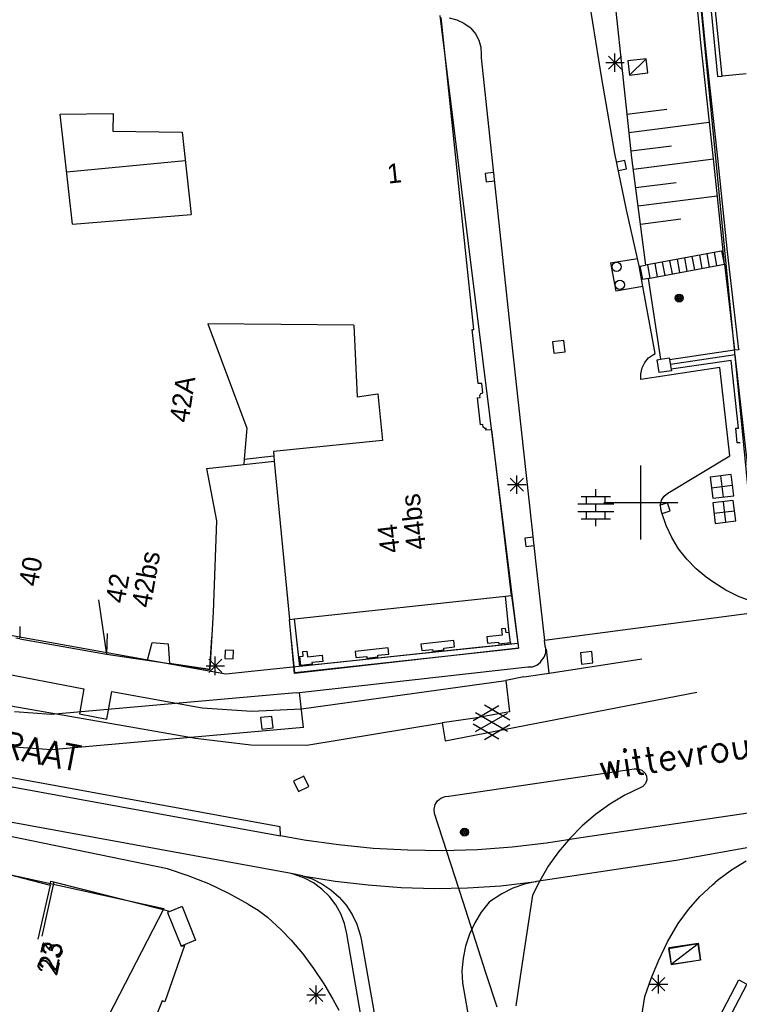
# Model space of a CAD drawing. Header units: millimetres. Extents: x 135944 to 142000, y 454200 to 456692.
# Tile 117 of 153: x 137066 to 137105, y 456323 to 456376. Entities that reach past the tile are written whole.
import ezdxf
from ezdxf.enums import TextEntityAlignment as Align

# ---------------------------------------------------------------- set-up
doc = ezdxf.new("R2010")
doc.units = ezdxf.units.MM
for name, color, linetype in [('TotaalGBKN2013_Bistad', 251, 'Continuous'), ('TotaalGBKN2013X$0$Contouren', 251, 'Continuous'), ('TotaalGBKN2013X$0$DELETE-LEVEL', 251, 'Continuous'), ('TotaalGBKN2013X$0$Xref', 251, 'Continuous')]:
    doc.layers.add(name, color=color, linetype=linetype)
doc.styles.add('TotaalGBKN2013X$0$GBKN binnenstad 2009$0$Standard', font='txt')
doc.styles.add('TotaalGBKN2013X$0$TXT', font='txt.shx')

# ---------------------------------------------------------------- blocks, each defined once
blk = doc.blocks.new('TotaalGBKN2013X$0$GBKN binnenstad 2009')
at = {"layer": 'TotaalGBKN2013_Bistad'}
for p, q in [((137104414, 456373095), (137095311, 456462401)), ((137102911, 456385861), (137104151, 456373071)), ((137103255, 456374891), (137102587, 456381653)), ((137102806, 456381676), (137103474, 456374914)), ((137097895, 456372962), (137097243, 456377000)), ((137098602, 456377121), (137099505, 456368662)), ((137090863, 456360218), (137089190, 456376265)), ((137089615, 456376243), (137090029, 456376143)), ((137090029, 456376143), (137090417, 456375966)), ((137090417, 456375966), (137090765, 456375721)), ((137090765, 456375721), (137090795, 456375695)), ((137090795, 456375695), (137091043, 456375388)), ((137091043, 456375388), (137091225, 456375037)), ((137091225, 456375037), (137091332, 456374657)), ((137103942, 456368621), (137103255, 456374891)), ((137103474, 456374914), (137104161, 456368644)), ((137091332, 456374657), (137091361, 456374263)), ((137098599, 456373322), (137098599, 456374322)), ((137091361, 456374263), (137091348, 456374085)), ((137091348, 456374085), (137092967, 456359042)), ((137098099, 456373822), (137099099, 456373822)), ((137098245, 456373468), (137098953, 456374176)), ((137098953, 456373468), (137098245, 456374176)), ((137100294, 456374033), (137099304, 456373915)), ((137099304, 456373915), (137099396, 456373146)), ((137100294, 456374033), (137099396, 456373146)), ((137100386, 456373264), (137100294, 456374033)), ((137099396, 456373146), (137100386, 456373264)), ((137098591, 456368898), (137097895, 456372962)), ((137104151, 456373071), (137104414, 456373095)), ((137105711, 456373211), (137104414, 456373095)), ((137099252, 456371033), (137101409, 456371308)), ((137068552, 456371024), (137071421, 456371071)), ((137069219, 456365074), (137068552, 456371024)), ((137071421, 456371071), (137071402, 456370112)), ((137099359, 456370038), (137103713, 456370594)), ((137071402, 456370112), (137075153, 456370062)), ((137075153, 456370062), (137075646, 456365607)), ((137099485, 456369046), (137101663, 456369324)), ((137068902, 456367906), (137075323, 456368525)), ((137099220, 456365853), (137098591, 456368898)), ((137099134, 456368520), (137098694, 456368426)), ((137099228, 456368080), (137099134, 456368520)), ((137099505, 456368662), (137100247, 456362850)), ((137099612, 456368054), (137103944, 456368607)), ((137104456, 456363635), (137103942, 456368621)), ((137104161, 456368644), (137104675, 456363574)), ((137098788, 456367986), (137099228, 456368080)), ((137092017, 456367871), (137091570, 456367822)), ((137091570, 456367822), (137091618, 456367375)), ((137091618, 456367375), (137092066, 456367423)), ((137099738, 456367062), (137101916, 456367340)), ((137099865, 456366070), (137104145, 456366616)), ((137099817, 456363220), (137099220, 456365853)), ((137069219, 456365074), (137075646, 456365607)), ((137099992, 456365078), (137102169, 456365356)), ((137098358, 456362988), (137099817, 456363220)), ((137099907, 456362821), (137099817, 456363220)), ((137104456, 456363635), (137100247, 456362850)), ((137102117, 456362454), (137101983, 456363173)), ((137102519, 456362529), (137102385, 456363248)), ((137102921, 456362604), (137102787, 456363323)), ((137103324, 456362679), (137103190, 456363398)), ((137103726, 456362754), (137103592, 456363473)), ((137104128, 456362829), (137103994, 456363548)), ((137104531, 456362904), (137104397, 456363624)), ((137104531, 456362905), (137104456, 456363635)), ((137104675, 456363574), (137105287, 456358294)), ((137098358, 456362988), (137098646, 456361441)), ((137100116, 456361692), (137099907, 456362821)), ((137099972, 456362799), (137100247, 456362850)), ((137100106, 456362080), (137099972, 456362799)), ((137100508, 456362154), (137100374, 456362873)), ((137100394, 456362134), (137104531, 456362905)), ((137100910, 456362229), (137100776, 456362948)), ((137101312, 456362304), (137101178, 456363023)), ((137101715, 456362379), (137101581, 456363098)), ((137104531, 456362905), (137105069, 456358262)), ((137100394, 456362134), (137100106, 456362080)), ((137100394, 456362134), (137101059, 456357756)), ((137100116, 456361692), (137098646, 456361441)), ((137100786, 456358065), (137100116, 456361692)), ((137090951, 456359374), (137090863, 456360218)), ((137076549, 456359673), (137078650, 456354036)), ((137084446, 456359608), (137076549, 456359673)), ((137084446, 456359608), (137084643, 456355732)), ((137091193, 456356446), (137090861, 456359374)), ((137090861, 456359374), (137090951, 456359374)), ((137092967, 456359042), (137094356, 456346364)), ((137095834, 456358770), (137095218, 456358704)), ((137095218, 456358704), (137095284, 456358088)), ((137095900, 456358154), (137095834, 456358770)), ((137095284, 456358088), (137095900, 456358154)), ((137100212, 456357584), (137100423, 456357830)), ((137100423, 456357830), (137100687, 456358017)), ((137100687, 456358017), (137100786, 456358065)), ((137101059, 456357756), (137101546, 456357838)), ((137101546, 456357838), (137101561, 456357745)), ((137101561, 456357745), (137105069, 456358262)), ((137105119, 456357996), (137101612, 456357480)), ((137105069, 456358262), (137105287, 456358294)), ((137106007, 456350181), (137105119, 456357996)), ((137105287, 456358294), (137105356, 456358304)), ((137099999, 456356978), (137100068, 456357295)), ((137104284, 456357310), (137100010, 456356655)), ((137100068, 456357295), (137100212, 456357584)), ((137100895, 456357728), (137101059, 456357756)), ((137101000, 456357042), (137100895, 456357728)), ((137101561, 456357745), (137101643, 456357222)), ((137104889, 456357700), (137101643, 456357222)), ((137104818, 456352536), (137104284, 456357310)), ((137105289, 456354032), (137104889, 456357700)), ((137100010, 456356655), (137099999, 456356978)), ((137101658, 456357125), (137101000, 456357042)), ((137101643, 456357222), (137101658, 456357125)), ((137091393, 456356456), (137091193, 456356446)), ((137091437, 456355946), (137091393, 456356456)), ((137084643, 456355732), (137085751, 456355889)), ((137085751, 456355889), (137086004, 456353361)), ((137091162, 456355676), (137091296, 456355691)), ((137091315, 456354210), (137091162, 456355676)), ((137091275, 456355804), (137091331, 456355904)), ((137091296, 456355691), (137091275, 456355804)), ((137091331, 456355904), (137091437, 456355946)), ((137091445, 456354234), (137091315, 456354210)), ((137091455, 456354089), (137091445, 456354234)), ((137091545, 456354004), (137091455, 456354089)), ((137078650, 456354036), (137078521, 456352353)), ((137091615, 456354009), (137091545, 456354004)), ((137091610, 456353924), (137091615, 456354009)), ((137091934, 456353944), (137091610, 456353924)), ((137093001, 456344969), (137091934, 456353944)), ((137105144, 456354022), (137105289, 456354032)), ((137105223, 456353231), (137105144, 456354022)), ((137086004, 456353361), (137080093, 456352767)), ((137105393, 456353231), (137105223, 456353231)), ((137078521, 456352353), (137080116, 456352522)), ((137080093, 456352767), (137080116, 456352522)), ((137080116, 456352522), (137080144, 456352233)), ((137101457, 456350508), (137104818, 456352536)), ((137076478, 456351846), (137078498, 456352059)), ((137078521, 456352353), (137078498, 456352059)), ((137078498, 456352059), (137080144, 456352233)), ((137080144, 456352233), (137080965, 456343671)), ((137100000, 456350000), (137100000, 456352000)), ((137076478, 456351846), (137077014, 456349008)), ((137093286, 456350469), (137093286, 456351469)), ((137104894, 456351515), (137103752, 456351371)), ((137104323, 456351443), (137104467, 456350301)), ((137105038, 456350373), (137104894, 456351515)), ((137092786, 456350969), (137093786, 456350969)), ((137092932, 456350615), (137093640, 456351323)), ((137093640, 456350615), (137092932, 456351323)), ((137103752, 456351371), (137103896, 456350229)), ((137103824, 456350800), (137104966, 456350944)), ((137097567, 456350324), (137097567, 456350724)), ((137101129, 456350137), (137101264, 456350349)), ((137101264, 456350349), (137101457, 456350508)), ((137103896, 456350229), (137105038, 456350373)), ((137096587, 456349924), (137098547, 456349924)), ((137096767, 456350324), (137098367, 456350324)), ((137097067, 456349924), (137097067, 456350324)), ((137097567, 456349524), (137097567, 456349924)), ((137098000, 456350000), (137100000, 456350000)), ((137098067, 456349924), (137098067, 456350324)), ((137100000, 456350000), (137102000, 456350000)), ((137100000, 456348000), (137100000, 456350000)), ((137101446, 456349984), (137101018, 456349844)), ((137101067, 456349894), (137101129, 456350137)), ((137101085, 456349643), (137101067, 456349894)), ((137101586, 456349557), (137101446, 456349984)), ((137105010, 456350113), (137103899, 456349979)), ((137103899, 456349979), (137104033, 456348868)), ((137104455, 456350046), (137104589, 456348935)), ((137105144, 456349002), (137105010, 456350113)), ((137096587, 456349524), (137098547, 456349524)), ((137097067, 456349124), (137097067, 456349524)), ((137098067, 456349124), (137098067, 456349524)), ((137101138, 456349440), (137101085, 456349643)), ((137101370, 456348760), (137101138, 456349440)), ((137101159, 456349416), (137101586, 456349557)), ((137103966, 456349424), (137105077, 456349558)), ((137077014, 456349008), (137076832, 456344071)), ((137096767, 456349124), (137098367, 456349124)), ((137097567, 456348724), (137097567, 456349124)), ((137101675, 456348111), (137101370, 456348760)), ((137104033, 456348868), (137105144, 456349002)), ((137094162, 456348122), (137093715, 456348073)), ((137093715, 456348073), (137093763, 456347626)), ((137093763, 456347626), (137094211, 456347674)), ((137102051, 456347499), (137101675, 456348111)), ((137102493, 456346934), (137102051, 456347499)), ((137102994, 456346420), (137102493, 456346934)), ((137094356, 456346364), (137094781, 456342528)), ((137103550, 456345966), (137102994, 456346420)), ((137103949, 456345666), (137103550, 456345966)), ((137104603, 456345256), (137103949, 456345666)), ((137105295, 456344917), (137104603, 456345256)), ((137070616, 456344741), (137071053, 456341773)), ((137081240, 456343695), (137092663, 456344940)), ((137092663, 456344940), (137093001, 456344969)), ((137092876, 456342962), (137092663, 456344940)), ((137093001, 456344969), (137093370, 456342121)), ((137106020, 456344650), (137105295, 456344917)), ((137076832, 456344071), (137076652, 456340963)), ((137108302, 456344317), (137094781, 456342528)), ((137080965, 456343671), (137081240, 456343695)), ((137081245, 456340736), (137080965, 456343671)), ((137081526, 456341126), (137081240, 456343695)), ((137092671, 456343181), (137092451, 456343161)), ((137092451, 456343161), (137092491, 456342821)), ((137092701, 456342941), (137092671, 456343181)), ((137092876, 456342962), (137092701, 456342941)), ((137092939, 456342415), (137092876, 456342962)), ((137066355, 456342613), (137066148, 456342649)), ((137066355, 456342613), (137071052, 456341789)), ((137073267, 456341462), (137073522, 456342418)), ((137073522, 456342418), (137074386, 456342347)), ((137074386, 456342347), (137074471, 456341285)), ((137092950, 456342337), (137081526, 456341126)), ((137089878, 456342529), (137088090, 456342329)), ((137089911, 456342181), (137089878, 456342529)), ((137092491, 456342821), (137091660, 456342728)), ((137091660, 456342728), (137091701, 456342381)), ((137091701, 456342381), (137092291, 456342441)), ((137092291, 456342441), (137092301, 456342341)), ((137092301, 456342341), (137092939, 456342415)), ((137092939, 456342415), (137092950, 456342337)), ((137094814, 456342229), (137094781, 456342528)), ((137077487, 456342010), (137077467, 456341560)), ((137077937, 456341990), (137077487, 456342010)), ((137077917, 456341540), (137077937, 456341990)), ((137093370, 456342121), (137081245, 456340736)), ((137081691, 456341931), (137081901, 456341961)), ((137081711, 456341691), (137081691, 456341931)), ((137081901, 456341961), (137081941, 456341641)), ((137086309, 456342130), (137084521, 456341930)), ((137084521, 456341930), (137084561, 456341601)), ((137086341, 456341791), (137086309, 456342130)), ((137088090, 456342329), (137088131, 456341991)), ((137088131, 456341991), (137088721, 456342051)), ((137088721, 456342051), (137088731, 456341951)), ((137088731, 456341951), (137089331, 456342021)), ((137089321, 456342121), (137089911, 456342181)), ((137089331, 456342021), (137089321, 456342121)), ((137094774, 456341636), (137094850, 456341865)), ((137094847, 456342106), (137094814, 456342229)), ((137094850, 456341865), (137094847, 456342106)), ((137097342, 456341939), (137096726, 456341871)), ((137096726, 456341871), (137096794, 456341255)), ((137097410, 456341323), (137097342, 456341939)), ((137071052, 456341789), (137073267, 456341462)), ((137073267, 456341462), (137074471, 456341285)), ((137076652, 456340963), (137074471, 456341285)), ((137076592, 456340804), (137077300, 456341512)), ((137077300, 456340804), (137076592, 456341512)), ((137076946, 456340658), (137076946, 456341658)), ((137077467, 456341560), (137077917, 456341540)), ((137081531, 456341671), (137081711, 456341691)), ((137081591, 456341171), (137081531, 456341671)), ((137081941, 456341641), (137082732, 456341730)), ((137082771, 456341401), (137082171, 456341331)), ((137082171, 456341331), (137082191, 456341241)), ((137082732, 456341730), (137082771, 456341401)), ((137084561, 456341601), (137085151, 456341661)), ((137085151, 456341661), (137085160, 456341572)), ((137085160, 456341572), (137085761, 456341641)), ((137085751, 456341731), (137086341, 456341791)), ((137085761, 456341641), (137085751, 456341731)), ((137094367, 456341199), (137094559, 456341354)), ((137094559, 456341354), (137094628, 456341444)), ((137094628, 456341444), (137094774, 456341636)), ((137096794, 456341255), (137097410, 456341323)), ((137076446, 456341158), (137077446, 456341158)), ((137081510, 456339721), (137093888, 456341104)), ((137082191, 456341241), (137081591, 456341171)), ((137093888, 456341104), (137094135, 456341112)), ((137094135, 456341112), (137094367, 456341199)), ((137081333, 456339701), (137068061, 456338521)), ((137081333, 456339701), (137081510, 456339721)), ((137081722, 456337828), (137081510, 456339721)), ((137068061, 456338521), (137066070, 456338665)), ((137090912, 456338207), (137092314, 456339016)), ((137092782, 456337605), (137091050, 456338607)), ((137092912, 456338224), (137091526, 456339025)), ((137080009, 456338421), (137079393, 456338353)), ((137079393, 456338353), (137079461, 456337737)), ((137080077, 456337805), (137080009, 456338421)), ((137091049, 456337594), (137092782, 456338593)), ((137081722, 456337828), (137068077, 456336615)), ((137079461, 456337737), (137080077, 456337805)), ((137092313, 456337184), (137090912, 456337993)), ((137091526, 456337175), (137092912, 456337975)), ((137068077, 456336615), (137065801, 456336780)), ((137089602, 456334093), (137099636, 456335575)), ((137099636, 456335575), (137099851, 456335582)), ((137099851, 456335582), (137100055, 456335511)), ((137100055, 456335511), (137100219, 456335372)), ((137081749, 456335179), (137081191, 456334909)), ((137081191, 456334909), (137081461, 456334351)), ((137082019, 456334621), (137081749, 456335179)), ((137100219, 456335372), (137100316, 456335199)), ((137100322, 456334988), (137100251, 456334789)), ((137100316, 456335199), (137100322, 456334988)), ((137081461, 456334351), (137082019, 456334621)), ((137099998, 456334564), (137099141, 456334148)), ((137100111, 456334631), (137099998, 456334564)), ((137100251, 456334789), (137100111, 456334631)), ((137088857, 456333642), (137088985, 456333847)), ((137088985, 456333847), (137089172, 456333999)), ((137089172, 456333999), (137089399, 456334083)), ((137089399, 456334083), (137089602, 456334093)), ((137099141, 456334148), (137098322, 456333661)), ((137088803, 456333406), (137088857, 456333642)), ((137088828, 456333166), (137088803, 456333406)), ((137098322, 456333661), (137097547, 456333108)), ((137090377, 456328384), (137088828, 456333166)), ((137097547, 456333108), (137096821, 456332491)), ((137074350, 456330158), (137062313, 456332642)), ((137096821, 456332491), (137096150, 456331816)), ((137096150, 456331816), (137095537, 456331086)), ((137095537, 456331086), (137094988, 456330308)), ((137064152, 456330272), (137068002, 456329280)), ((137075477, 456329795), (137074350, 456330158)), ((137094988, 456330308), (137094505, 456329487)), ((137104911, 456330098), (137104160, 456329539)), ((137105708, 456330590), (137104911, 456330098)), ((137076592, 456329353), (137075477, 456329795)), ((137104160, 456329539), (137104024, 456329427)), ((137068002, 456329280), (137067342, 456326354)), ((137068002, 456329280), (137068038, 456329496)), ((137068038, 456329496), (137074411, 456327891)), ((137077675, 456328838), (137076592, 456329353)), ((137094505, 456329487), (137094141, 456328736)), ((137103203, 456328660), (137103881, 456329305)), ((137103881, 456329305), (137104024, 456329427)), ((137078721, 456328251), (137077675, 456328838)), ((137094141, 456328736), (137093513, 456324694)), ((137102583, 456327960), (137103203, 456328660)), ((137075155, 456328118), (137074365, 456327802)), ((137075155, 456328118), (137075880, 456326303)), ((137078721, 456328251), (137079269, 456327931)), ((137091596, 456324537), (137090377, 456328384)), ((137102024, 456327210), (137102583, 456327960)), ((137074411, 456327891), (137074365, 456327802)), ((137074365, 456327802), (137075090, 456325987)), ((137079269, 456327931), (137079778, 456327553)), ((137079778, 456327553), (137080522, 456326859)), ((137101456, 456326215), (137102024, 456327210)), ((137080522, 456326859), (137081051, 456326311)), ((137075286, 456326006), (137074208, 456322960)), ((137075880, 456326303), (137075090, 456325987)), ((137075090, 456325987), (137075286, 456326006)), ((137081051, 456326311), (137081692, 456325565)), ((137100954, 456325185), (137101456, 456326215)), ((137103103, 456326099), (137101509, 456325841)), ((137101509, 456325841), (137101648, 456324981)), ((137103103, 456326099), (137101648, 456324981)), ((137103242, 456325239), (137103103, 456326099)), ((137081692, 456325565), (137082275, 456324774)), ((137082275, 456324774), (137082823, 456323938)), ((137100560, 456324230), (137100954, 456325185)), ((137101648, 456324981), (137103242, 456325239)), ((137092212, 456322680), (137091596, 456324537)), ((137093513, 456324694), (137093228, 456322755)), ((137100223, 456323253), (137100560, 456324230)), ((137100603, 456323568), (137101311, 456324276)), ((137101311, 456323568), (137100603, 456324276)), ((137100957, 456323422), (137100957, 456324422)), ((137082058, 456322991), (137082766, 456323699)), ((137082766, 456322991), (137082058, 456323699)), ((137082412, 456322845), (137082412, 456323845)), ((137082823, 456323938), (137083321, 456323111)), ((137100457, 456323922), (137101457, 456323922)), ((137104241, 456322114), (137105311, 456324148)), ((137105754, 456323915), (137104684, 456321881)), ((137105311, 456324148), (137105754, 456323915)), ((137081912, 456323345), (137082912, 456323345)), ((137099958, 456321638), (137100223, 456323253)), ((137074061, 456323022), (137073221, 456320868)), ((137074208, 456322960), (137074061, 456323022)), ((137083321, 456323111), (137083649, 456322505))]:
    blk.add_line(p, q, dxfattribs=at)
for centre, radius in [((137098689, 456362763), 250), ((137098863, 456361792), 250), ((137102080, 456361076), 215), ((137102080, 456361076), 155), ((137102080, 456361076), 95), ((137102080, 456361076), 35), ((137090451, 456332152), 215), ((137090451, 456332152), 155), ((137090451, 456332152), 95), ((137090451, 456332152), 35)]:
    blk.add_circle(centre, radius, dxfattribs=at)
at = {"layer": 'TotaalGBKN2013_Bistad', "style": 'TotaalGBKN2013X$0$GBKN binnenstad 2009$0$Standard'}
for s, rotation, p in [('1', 6.0933, (137087034.4, 456367874.5)), ('23', 77.2846, (137068199.6, 456326197.7))]:
    blk.add_text(s, height=1054, rotation=rotation, dxfattribs=at).set_placement(p, align=Align.MIDDLE_RIGHT)
for s, rotation, p in [('42A', 81.4578, (137074980.8, 456354365.3)), ('44bs', 96.788, (137087850.7, 456347434.7)), ('44', 96.788, (137086429.7, 456347258.7)), ('42bs', 79.9342, (137072918.1, 456344349.1)), ('40', 79.9342, (137066806.1, 456345504.1)), ('42', 79.9342, (137071507.1, 456344591.1))]:
    blk.add_text(s, height=1054, rotation=rotation, dxfattribs=at).set_placement(p, align=Align.MIDDLE_LEFT)

msp = doc.modelspace()

# ---------------------------------------------------------------- linework, layer by layer
at = {"layer": 'TotaalGBKN2013X$0$Contouren'}
for p, q in [((137092.622, 456485.597), (137106.152, 456347.019)), ((137093.364, 456342.378), (137089.123, 456376.373)), ((137018.831, 456351.264), (137077.511, 456340.729)), ((137077.511, 456340.729), (137093.364, 456342.378)), ((137044.092, 456334.651), (137074.151, 456328.017)), ((137074.151, 456328.017), (137050.915, 456282.802))]:
    msp.add_line(p, q, dxfattribs=at)
at = {"layer": 'TotaalGBKN2013X$0$DELETE-LEVEL'}
for p, q in [((137066.364, 456343.293), (137066.35, 456342.68)), ((137071.085, 456342.91), (137071.053, 456341.773)), ((137066.355, 456342.613), (137066.148, 456342.649)), ((137066.355, 456342.613), (137071.052, 456341.789)), ((137076.652, 456340.963), (137076.753, 456342.71)), ((137081.263, 456340.781), (137081.08, 456342.557)), ((137081.526, 456341.126), (137081.368, 456342.547)), ((137057.366, 456342.291), (137069.827, 456339.919)), ((137093.361, 456342.099), (137081.263, 456340.781)), ((137091.54, 456342.188), (137081.526, 456341.126)), ((137081.691, 456341.931), (137081.901, 456341.961)), ((137081.711, 456341.691), (137081.691, 456341.931)), ((137081.901, 456341.961), (137081.941, 456341.641)), ((137086.309, 456342.13), (137084.521, 456341.93)), ((137084.521, 456341.93), (137084.561, 456341.601)), ((137086.341, 456341.791), (137086.309, 456342.13)), ((137088.092, 456342.309), (137088.131, 456341.991)), ((137088.131, 456341.991), (137088.721, 456342.051)), ((137088.721, 456342.051), (137088.731, 456341.951)), ((137088.731, 456341.951), (137089.331, 456342.021)), ((137089.321, 456342.121), (137089.911, 456342.181)), ((137089.331, 456342.021), (137089.321, 456342.121)), ((137089.911, 456342.181), (137089.905, 456342.245)), ((137093.358, 456342.123), (137093.361, 456342.099)), ((137095.04, 456340.768), (137094.898, 456342.069)), ((137071.052, 456341.789), (137076.652, 456340.963)), ((137081.531, 456341.671), (137081.711, 456341.691)), ((137081.591, 456341.171), (137081.531, 456341.671)), ((137081.941, 456341.641), (137082.732, 456341.73)), ((137082.771, 456341.401), (137082.171, 456341.331)), ((137082.171, 456341.331), (137082.191, 456341.241)), ((137082.732, 456341.73), (137082.771, 456341.401)), ((137084.561, 456341.601), (137085.151, 456341.661)), ((137085.151, 456341.661), (137085.16, 456341.572)), ((137085.16, 456341.572), (137085.761, 456341.641)), ((137085.751, 456341.731), (137086.341, 456341.791)), ((137085.761, 456341.641), (137085.751, 456341.731)), ((137095.04, 456340.768), (137100.053, 456341.54)), ((137082.191, 456341.241), (137081.591, 456341.171)), ((137093.666, 456340.564), (137095.04, 456340.768)), ((137057.049, 456340.528), (137075.869, 456337.236)), ((137081.613, 456338.832), (137092.694, 456340.369)), ((137093.666, 456340.564), (137092.694, 456340.369)), ((137092.694, 456340.369), (137092.894, 456338.659)), ((137069.827, 456339.919), (137069.586, 456338.554)), ((137071.079, 456338.276), (137071.345, 456339.772)), ((137071.345, 456339.772), (137076.231, 456338.893)), ((137089.393, 456337.104), (137103.035, 456339.727)), ((137080.465, 456332.445), (137043.553, 456339.168)), ((137043.625, 456338.677), (137080.474, 456331.954)), ((137076.231, 456338.893), (137078.92, 456338.696)), ((137078.92, 456338.696), (137081.613, 456338.832)), ((137092.894, 456338.659), (137091.009, 456338.332)), ((137069.586, 456338.554), (137071.079, 456338.276)), ((137091.009, 456338.332), (137089.238, 456338.064)), ((137081.899, 456336.859), (137089.238, 456338.064)), ((137089.238, 456338.064), (137089.393, 456337.104)), ((137075.869, 456337.236), (137078.873, 456336.874)), ((137081.052, 456329.912), (137042.894, 456336.891)), ((137078.873, 456336.874), (137081.899, 456336.859)), ((137113.971, 456334.397), (137096.759, 456331.84)), ((137080.474, 456331.954), (137080.465, 456332.445)), ((137081.754, 456331.725), (137080.474, 456331.954)), ((137083.62, 456331.461), (137081.754, 456331.725)), ((137096.759, 456331.84), (137094.897, 456331.547)), ((137109.972, 456332.066), (137101.919, 456330.614)), ((137085.495, 456331.275), (137083.62, 456331.461)), ((137087.377, 456331.17), (137085.495, 456331.275)), ((137089.261, 456331.144), (137087.377, 456331.17)), ((137091.145, 456331.199), (137089.261, 456331.144)), ((137093.025, 456331.333), (137091.145, 456331.199)), ((137094.897, 456331.547), (137093.025, 456331.333)), ((137101.919, 456330.614), (137094.341, 456329.487)), ((137064.37, 456330.216), (137068.002, 456329.28)), ((137081.675, 456329.79), (137081.052, 456329.912)), ((137081.246, 456329.861), (137081.052, 456329.912)), ((137081.775, 456329.667), (137081.246, 456329.861)), ((137081.675, 456329.79), (137083.444, 456329.501)), ((137081.675, 456329.79), (137082.194, 456329.619)), ((137082.272, 456329.4), (137081.775, 456329.667)), ((137082.194, 456329.619), (137082.725, 456329.36)), ((137068.205, 456329.454), (137067.545, 456326.528)), ((137068.002, 456329.28), (137068.038, 456329.496)), ((137068.038, 456329.496), (137068.205, 456329.454)), ((137068.205, 456329.454), (137074.411, 456327.891)), ((137082.726, 456329.066), (137082.272, 456329.4)), ((137082.725, 456329.36), (137083.216, 456329.031)), ((137083.128, 456328.671), (137082.726, 456329.066)), ((137083.216, 456329.031), (137083.658, 456328.64)), ((137083.444, 456329.501), (137085.23, 456329.291)), ((137085.23, 456329.291), (137087.023, 456329.16)), ((137087.023, 456329.16), (137088.82, 456329.109)), ((137088.82, 456329.109), (137090.618, 456329.138)), ((137090.618, 456329.138), (137092.412, 456329.246)), ((137092.412, 456329.246), (137094.341, 456329.487)), ((137093.063, 456329.118), (137092.466, 456328.821)), ((137093.691, 456329.341), (137093.063, 456329.118)), ((137094.341, 456329.487), (137093.691, 456329.341)), ((137083.47, 456328.223), (137083.128, 456328.671)), ((137083.658, 456328.64), (137084.044, 456328.192)), ((137092.466, 456328.821), (137091.909, 456328.455)), ((137075.155, 456328.118), (137074.365, 456327.802)), ((137075.155, 456328.118), (137075.88, 456326.303)), ((137083.745, 456327.731), (137083.47, 456328.223)), ((137084.044, 456328.192), (137084.365, 456327.696)), ((137091.781, 456328.356), (137091.359, 456327.825)), ((137091.909, 456328.455), (137091.781, 456328.356)), ((137074.411, 456327.891), (137074.365, 456327.802)), ((137074.365, 456327.802), (137075.09, 456325.987)), ((137083.948, 456327.205), (137083.745, 456327.731)), ((137084.365, 456327.696), (137084.617, 456327.161)), ((137091.359, 456327.825), (137091.002, 456327.248)), ((137084.076, 456326.652), (137083.948, 456327.205)), ((137084.617, 456327.161), (137084.794, 456326.598)), ((137091.002, 456327.248), (137090.715, 456326.632)), ((137085.877, 456316.209), (137084.076, 456326.652)), ((137084.794, 456326.598), (137084.844, 456326.364)), ((137084.844, 456326.364), (137085.462, 456322.88)), ((137090.715, 456326.632), (137090.503, 456325.987)), ((137075.286, 456326.006), (137074.208, 456322.96)), ((137075.88, 456326.303), (137075.09, 456325.987)), ((137075.09, 456325.987), (137075.286, 456326.006)), ((137090.503, 456325.987), (137090.368, 456325.322)), ((137101.544, 456325.908), (137103.103, 456326.132)), ((137101.672, 456324.978), (137101.544, 456325.908)), ((137103.103, 456326.132), (137103.226, 456325.227)), ((137090.368, 456325.322), (137090.312, 456324.645)), ((137103.226, 456325.227), (137101.672, 456324.978)), ((137090.312, 456324.645), (137090.333, 456323.997)), ((137090.333, 456323.997), (137091.493, 456317.387)), ((137074.061, 456323.022), (137073.308, 456321.092)), ((137074.208, 456322.96), (137074.061, 456323.022)), ((137085.462, 456322.88), (137086.614, 456316.364))]:
    msp.add_line(p, q, dxfattribs=at)

# ---------------------------------------------------------------- block references
at = {"layer": 'TotaalGBKN2013X$0$Xref', "xscale": 0.0009999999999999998, "yscale": 0.0009999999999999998, "zscale": 0.0009999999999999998}
msp.add_blockref('TotaalGBKN2013X$0$GBKN binnenstad 2009', (0, 0), dxfattribs=at)

# ---------------------------------------------------------------- texts
at = {"layer": 'TotaalGBKN2013X$0$DELETE-LEVEL', "style": 'TotaalGBKN2013X$0$TXT'}
for s, rotation, p in [('WITTEVROUWENSTRAAT', 348.869, (137049.471, 456339.347)), ('wittevrouwenbrug', 8.9459, (137097.802, 456334.95))]:
    msp.add_text(s, height=1.4, rotation=rotation, dxfattribs=at).set_placement(p)
msp.add_text('23', height=1.054, rotation=77.2846, dxfattribs=at).set_placement((137068.2, 456326.198), align=Align.MIDDLE_RIGHT)

doc.saveas('drawing.dxf')
